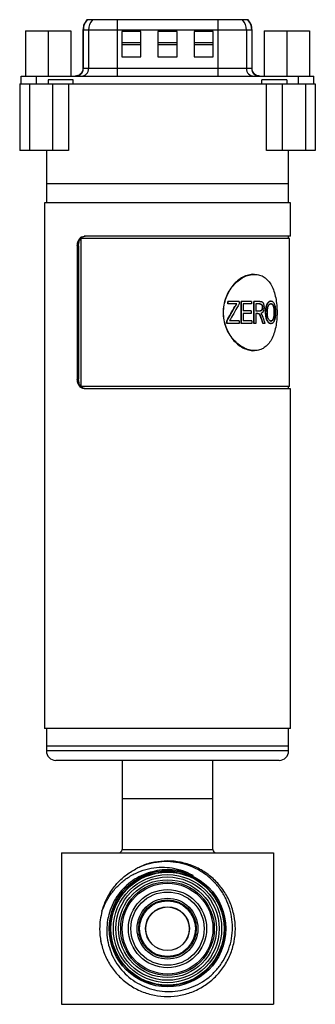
# Model space of a CAD drawing. Header units: inches. Extents: x 3.16 to 12.52, y 1.38 to 9.55.
# Tile 1 of 13: x 3.16 to 3.77, y 3.63 to 5.66. Entities that reach past the tile are written whole.
import ezdxf

# ---------------------------------------------------------------- set-up
doc = ezdxf.new("R2010")
doc.units = ezdxf.units.IN
doc.header["$MEASUREMENT"] = 0

msp = doc.modelspace()

# ---------------------------------------------------------------- linework, layer by layer
at = {"color": 7, "linetype": 'Continuous', "lineweight": 25}
for p, q in [((3.298, 5.661), (3.2972, 5.661)), ((3.309, 5.661), (3.298, 5.661)), ((3.3598, 5.661), (3.309, 5.661)), ((3.3598, 5.661), (3.3598, 5.6399)), ((3.5681, 5.661), (3.3598, 5.661)), ((3.5681, 5.661), (3.5681, 5.6399)), ((3.6189, 5.661), (3.5681, 5.661)), ((3.6299, 5.661), (3.6189, 5.661)), ((3.6307, 5.661), (3.6299, 5.661)), ((3.1711, 5.6384), (3.1711, 5.5449)), ((3.1711, 5.6384), (3.2179, 5.6384)), ((3.2179, 5.6384), (3.2179, 5.5449)), ((3.2179, 5.6384), (3.2646, 5.6384)), ((3.2646, 5.6384), (3.2646, 5.5449)), ((3.2893, 5.6399), (3.2893, 5.5606)), ((3.2902, 5.6399), (3.2893, 5.6399)), ((3.3012, 5.6399), (3.2902, 5.6399)), ((3.2902, 5.5606), (3.2902, 5.6399)), ((3.3012, 5.6399), (3.3012, 5.5606)), ((3.3598, 5.6399), (3.3012, 5.6399)), ((3.5681, 5.6399), (3.3598, 5.6399)), ((3.3598, 5.6399), (3.3598, 5.5606)), ((3.4088, 5.6369), (3.3694, 5.6369)), ((3.3694, 5.6369), (3.3694, 5.5846)), ((3.4088, 5.5846), (3.4088, 5.6369)), ((3.4836, 5.6369), (3.4442, 5.6369)), ((3.4442, 5.6369), (3.4442, 5.5846)), ((3.4836, 5.5846), (3.4836, 5.6369)), ((3.5584, 5.6369), (3.519, 5.6369)), ((3.519, 5.6369), (3.519, 5.5846)), ((3.5584, 5.5846), (3.5584, 5.6369)), ((3.5681, 5.6399), (3.5681, 5.5606)), ((3.6266, 5.6399), (3.5681, 5.6399)), ((3.6266, 5.6399), (3.6266, 5.5606)), ((3.6376, 5.6399), (3.6266, 5.6399)), ((3.6376, 5.6399), (3.6376, 5.5606)), ((3.6385, 5.6399), (3.6376, 5.6399)), ((3.6385, 5.5606), (3.6385, 5.6399)), ((3.6631, 5.6384), (3.6631, 5.5449)), ((3.6631, 5.6384), (3.7099, 5.6384)), ((3.7099, 5.6384), (3.7099, 5.5449)), ((3.7099, 5.6384), (3.7566, 5.6384)), ((3.7566, 5.6384), (3.7566, 5.5449)), ((3.4088, 5.6137), (3.3694, 5.6137)), ((3.4836, 5.6137), (3.4442, 5.6137)), ((3.5584, 5.6137), (3.519, 5.6137)), ((3.3694, 5.6098), (3.4088, 5.6098)), ((3.4442, 5.6098), (3.4836, 5.6098)), ((3.519, 5.6098), (3.5584, 5.6098)), ((3.3694, 5.5846), (3.4088, 5.5846)), ((3.4442, 5.5846), (3.4836, 5.5846)), ((3.519, 5.5846), (3.5584, 5.5846)), ((3.2902, 5.5606), (3.2893, 5.5606)), ((3.3012, 5.5606), (3.2902, 5.5606)), ((3.3598, 5.5606), (3.3012, 5.5606)), ((3.3598, 5.5606), (3.3598, 5.5449)), ((3.5681, 5.5606), (3.3598, 5.5606)), ((3.5681, 5.5606), (3.5681, 5.5449)), ((3.6266, 5.5606), (3.5681, 5.5606)), ((3.6376, 5.5606), (3.6266, 5.5606)), ((3.6385, 5.5606), (3.6376, 5.5606)), ((3.1621, 5.5291), (3.1621, 5.5449)), ((3.1936, 5.5291), (3.1936, 5.5449)), ((3.1936, 5.5449), (3.7343, 5.5449)), ((3.269, 5.537), (3.2179, 5.537)), ((3.2179, 5.537), (3.2179, 5.5291)), ((3.269, 5.5291), (3.269, 5.537)), ((3.71, 5.537), (3.6588, 5.537)), ((3.6588, 5.5291), (3.6588, 5.537)), ((3.71, 5.537), (3.71, 5.5291)), ((3.7343, 5.5291), (3.7343, 5.5449)), ((3.7658, 5.5291), (3.7658, 5.5449)), ((3.1589, 5.5291), (3.1589, 5.3913)), ((3.1589, 5.5291), (3.1789, 5.5291)), ((3.1789, 5.5291), (3.1789, 5.3913)), ((3.1789, 5.5291), (3.2275, 5.5291)), ((3.2275, 5.3913), (3.2275, 5.5291)), ((3.2275, 5.5291), (3.2596, 5.5291)), ((3.2596, 5.5291), (3.2596, 5.3913)), ((3.2596, 5.5291), (3.6681, 5.5291)), ((3.6681, 5.3913), (3.6681, 5.5291)), ((3.6681, 5.5291), (3.7003, 5.5291)), ((3.7003, 5.5291), (3.7003, 5.3913)), ((3.7003, 5.5291), (3.7489, 5.5291)), ((3.7489, 5.5291), (3.7489, 5.3913)), ((3.7489, 5.5291), (3.7689, 5.5291)), ((3.7689, 5.5291), (3.7689, 5.3913)), ((3.1789, 5.3913), (3.1589, 5.3913)), ((3.2275, 5.3913), (3.1789, 5.3913)), ((3.2139, 5.3913), (3.2139, 5.3224)), ((3.2596, 5.3913), (3.2275, 5.3913)), ((3.7003, 5.3913), (3.6681, 5.3913)), ((3.7489, 5.3913), (3.7003, 5.3913)), ((3.7139, 5.3224), (3.7139, 5.3913)), ((3.7689, 5.3913), (3.7489, 5.3913)), ((3.2139, 5.3224), (3.2139, 5.2831)), ((3.7139, 5.3224), (3.2139, 5.3224)), ((3.7139, 5.2831), (3.7139, 5.3224)), ((3.2104, 5.2831), (3.2104, 4.1974)), ((3.7174, 5.2831), (3.2104, 5.2831)), ((3.7174, 5.2142), (3.7174, 5.2831)), ((3.285, 5.2092), (3.285, 4.9041)), ((3.7159, 5.2092), (3.285, 5.2092)), ((3.7174, 5.2142), (3.2919, 5.2142)), ((3.7139, 5.2092), (3.7139, 5.2142)), ((3.7159, 4.9041), (3.7159, 5.2092)), ((3.2778, 5.1945), (3.2778, 4.9189)), ((3.2803, 5.1945), (3.2778, 5.1945)), ((3.2803, 5.1945), (3.2803, 4.9189)), ((3.6435, 5.1354), (3.6421, 5.1354)), ((3.5886, 5.0743), (3.5886, 5.0796)), ((3.589, 5.0796), (3.5886, 5.0796)), ((3.589, 5.0743), (3.5886, 5.0743)), ((3.589, 5.0743), (3.589, 5.0796)), ((3.6116, 5.0796), (3.589, 5.0796)), ((3.607, 5.0743), (3.589, 5.0743)), ((3.6037, 5.0689), (3.6031, 5.0689)), ((3.6116, 5.0796), (3.6116, 5.0743)), ((3.6158, 5.0341), (3.6158, 5.0796)), ((3.6164, 5.0796), (3.6158, 5.0796)), ((3.6164, 5.0341), (3.6164, 5.0796)), ((3.6373, 5.0796), (3.6164, 5.0796)), ((3.6373, 5.0743), (3.6201, 5.0743)), ((3.6201, 5.0743), (3.6201, 5.0601)), ((3.6373, 5.0796), (3.6373, 5.0743)), ((3.6422, 5.0341), (3.6422, 5.0796)), ((3.6429, 5.0796), (3.6422, 5.0796)), ((3.6429, 5.0341), (3.6429, 5.0796)), ((3.6544, 5.0796), (3.6429, 5.0796)), ((3.6547, 5.0743), (3.6462, 5.0743)), ((3.6462, 5.0743), (3.6462, 5.0595)), ((3.6594, 5.0671), (3.6601, 5.0671)), ((3.6775, 5.0802), (3.6767, 5.0802)), ((3.6767, 5.0749), (3.6776, 5.0749)), ((3.6827, 5.0673), (3.6835, 5.0673)), ((3.6364, 5.0601), (3.6201, 5.0601)), ((3.6364, 5.0548), (3.6201, 5.0548)), ((3.6201, 5.0548), (3.6201, 5.0394)), ((3.6364, 5.0601), (3.6364, 5.0548)), ((3.6538, 5.0595), (3.6462, 5.0595)), ((3.6504, 5.0542), (3.6462, 5.0542)), ((3.6462, 5.0542), (3.6462, 5.0341)), ((3.6582, 5.0439), (3.6575, 5.0439)), ((3.6671, 5.0563), (3.6663, 5.0563)), ((3.6837, 5.057), (3.6845, 5.057)), ((3.5865, 5.0341), (3.5865, 5.0397)), ((3.587, 5.0397), (3.5865, 5.0397)), ((3.587, 5.0341), (3.5865, 5.0341)), ((3.587, 5.0341), (3.587, 5.0397)), ((3.612, 5.0341), (3.587, 5.0341)), ((3.612, 5.0394), (3.5917, 5.0394)), ((3.612, 5.0394), (3.612, 5.0341)), ((3.6164, 5.0341), (3.6158, 5.0341)), ((3.6378, 5.0341), (3.6164, 5.0341)), ((3.6378, 5.0394), (3.6201, 5.0394)), ((3.6378, 5.0394), (3.6378, 5.0341)), ((3.6429, 5.0341), (3.6422, 5.0341)), ((3.6462, 5.0341), (3.6429, 5.0341)), ((3.6616, 5.0341), (3.6608, 5.0341)), ((3.665, 5.0341), (3.6616, 5.0341)), ((3.6699, 5.0407), (3.6691, 5.0407)), ((3.6767, 5.0389), (3.6775, 5.0389)), ((3.6775, 5.0335), (3.6767, 5.0335)), ((3.6421, 4.9779), (3.6435, 4.9779)), ((3.2803, 4.9189), (3.2778, 4.9189)), ((3.7159, 4.9041), (3.285, 4.9041)), ((3.7139, 4.8992), (3.7139, 4.9041)), ((3.7174, 4.8992), (3.2919, 4.8992)), ((3.7174, 4.1974), (3.7174, 4.8992)), ((3.7174, 4.1974), (3.2104, 4.1974)), ((3.2139, 4.1974), (3.2139, 4.161)), ((3.7139, 4.161), (3.7139, 4.1974)), ((3.2139, 4.161), (3.2139, 4.1512)), ((3.7139, 4.161), (3.2139, 4.161)), ((3.7139, 4.1512), (3.2139, 4.1512)), ((3.7139, 4.1512), (3.7139, 4.161)), ((3.6942, 4.1315), (3.2336, 4.1315)), ((3.3701, 4.1315), (3.3701, 4.0528)), ((3.5576, 4.0528), (3.5576, 4.1315)), ((3.3701, 4.0528), (3.3701, 3.9478)), ((3.3701, 4.0528), (3.5576, 4.0528)), ((3.5576, 3.9478), (3.5576, 4.0528)), ((3.3701, 3.9478), (3.4639, 3.9478)), ((3.4639, 3.9478), (3.5576, 3.9478)), ((3.2451, 3.9403), (3.2451, 3.6278)), ((3.2451, 3.9403), (3.6826, 3.9403)), ((3.6826, 3.9403), (3.6826, 3.6278)), ((3.3264, 3.7578), (3.3261, 3.7592)), ((3.2451, 3.6278), (3.6826, 3.6278))]:
    msp.add_line(p, q, dxfattribs=at)
for centre, radius in [((3.4639, 3.784), 0.1202), ((3.4639, 3.784), 0.1177), ((3.4639, 3.784), 0.1167), ((3.4639, 3.784), 0.1117), ((3.4639, 3.784), 0.1067), ((3.4639, 3.784), 0.101), ((3.4639, 3.784), 0.0966), ((3.4639, 3.784), 0.0937), ((3.4639, 3.784), 0.0807), ((3.4639, 3.784), 0.0757), ((3.4639, 3.784), 0.0628), ((3.4639, 3.784), 0.0594), ((3.4639, 3.784), 0.0576), ((3.4639, 3.784), 0.0452), ((3.4639, 3.7838), 0.045)]:
    msp.add_circle(centre, radius, dxfattribs=at)
for centre, radius, start, end in [((3.3228, 5.6399), 0.0326, 139.6356, 180.0565), ((3.3338, 5.6399), 0.0326, 139.6356, 180.0565), ((3.5941, 5.6399), 0.0326, 359.9435, 40.3644), ((3.6051, 5.6399), 0.0326, 359.9435, 40.3644), ((3.2746, 5.5605), 0.0156, 270.4419, 0.4352), ((3.2856, 5.5605), 0.0156, 270.4419, 0.4352), ((3.6423, 5.5605), 0.0156, 179.5648, 269.5581), ((3.6533, 5.5605), 0.0156, 179.5648, 269.5581), ((3.2336, 4.1512), 0.0197, 180, 270), ((3.6942, 4.1512), 0.0197, 270, 0), ((3.3626, 3.9478), 0.0075, 270, 0), ((3.5651, 3.9478), 0.0075, 180, 270)]:
    msp.add_arc(centre, radius, start, end, dxfattribs=at)
for points, knots in [([(3.2975, 5.6614), (3.2949, 5.6577), (3.2901, 5.651), (3.2896, 5.643), (3.2893, 5.6394)], [0, 0, 0, 0, 0.56, 1, 1, 1, 1]), ([(3.6385, 5.6394), (3.6381, 5.644), (3.6373, 5.6521), (3.6325, 5.6585), (3.6304, 5.6614)], [0, 0, 0, 0, 0.56, 1, 1, 1, 1]), ([(3.2893, 5.5611), (3.2892, 5.5596), (3.2891, 5.5566), (3.2871, 5.5522), (3.2838, 5.5482), (3.279, 5.5454), (3.2753, 5.5451), (3.2736, 5.5449)], [0, 0, 0, 0, 0.175419, 0.365273, 0.561988, 0.789565, 1, 1, 1, 1]), ([(3.6543, 5.5449), (3.6528, 5.545), (3.6497, 5.5453), (3.6453, 5.5474), (3.6415, 5.5509), (3.6389, 5.5557), (3.6387, 5.5594), (3.6385, 5.5611)], [0, 0, 0, 0, 0.1774, 0.368501, 0.565414, 0.791831, 1, 1, 1, 1]), ([(3.2778, 5.1945), (3.2778, 5.1971), (3.2781, 5.1996), (3.2795, 5.2044), (3.2805, 5.2066), (3.2831, 5.2102), (3.2846, 5.2117), (3.2881, 5.2137), (3.2899, 5.2142), (3.2919, 5.2142)], [0, 0, 0, 0, 0.25, 0.25, 0.5, 0.5, 0.75, 0.75, 1, 1, 1, 1]), ([(3.2803, 5.1945), (3.2803, 5.1951), (3.2804, 5.1964), (3.2806, 5.1983), (3.2809, 5.2002), (3.2815, 5.2026), (3.2825, 5.2055), (3.2842, 5.2085), (3.2863, 5.211), (3.2887, 5.2128), (3.2914, 5.2139), (3.2933, 5.2141), (3.2942, 5.2142)], [0, 0, 0, 0, 0.062884, 0.125117, 0.187306, 0.250061, 0.374921, 0.499738, 0.624603, 0.749417, 0.874253, 1, 1, 1, 1]), ([(3.6421, 5.1354), (3.6421, 5.1354), (3.6386, 5.1359), (3.6308, 5.1342), (3.6195, 5.13), (3.6084, 5.1226), (3.5984, 5.1127), (3.59, 5.1007), (3.5836, 5.087), (3.5796, 5.0721), (3.5782, 5.0567), (3.5796, 5.0412), (3.5836, 5.0264), (3.59, 5.0127), (3.5984, 5.0006), (3.6084, 4.9908), (3.6195, 4.9834), (3.6308, 4.9792), (3.6386, 4.9774), (3.6421, 4.9779), (3.6421, 4.9779)], [0, 0, 0, 0, 0.000019, 0.062521, 0.125022, 0.187521, 0.250018, 0.312515, 0.375011, 0.437488, 0.500001, 0.562495, 0.624991, 0.687487, 0.749984, 0.812482, 0.87498, 0.937481, 0.999983, 1, 1, 1, 1]), ([(3.69, 5.0567), (3.69, 5.0618), (3.6895, 5.0721), (3.6874, 5.087), (3.6838, 5.1007), (3.6787, 5.1127), (3.672, 5.1226), (3.6638, 5.1299), (3.6542, 5.1344), (3.6436, 5.1359), (3.6322, 5.1344), (3.6207, 5.1299), (3.6096, 5.1226), (3.5995, 5.1127), (3.591, 5.1007), (3.5845, 5.087), (3.5805, 5.0721), (3.5791, 5.0567), (3.5805, 5.0412), (3.5845, 5.0264), (3.591, 5.0127), (3.5995, 5.0006), (3.6096, 4.9908), (3.6207, 4.9835), (3.6322, 4.979), (3.6436, 4.9774), (3.6542, 4.979), (3.6638, 4.9835), (3.672, 4.9908), (3.6787, 5.0006), (3.6838, 5.0127), (3.6874, 5.0264), (3.6895, 5.0412), (3.69, 5.0515), (3.69, 5.0567)], [0, 0, 0, 0, 0.031123, 0.062281, 0.093458, 0.124685, 0.155959, 0.187278, 0.218631, 0.250001, 0.281373, 0.312726, 0.344044, 0.375318, 0.406544, 0.437726, 0.468874, 0.500004, 0.531133, 0.562281, 0.593463, 0.624689, 0.655963, 0.687281, 0.718634, 0.750006, 0.781377, 0.812729, 0.844047, 0.875322, 0.906549, 0.937726, 0.968887, 1, 1, 1, 1]), ([(3.6031, 5.0689), (3.6037, 5.0698), (3.6047, 5.0717), (3.6059, 5.0734), (3.6064, 5.0743)], [0, 0, 0, 0, 0.50238, 1, 1, 1, 1]), ([(3.6037, 5.0689), (3.6042, 5.0699), (3.6048, 5.0708), (3.6056, 5.0721), (3.6058, 5.0725), (3.6063, 5.0734), (3.6066, 5.0738), (3.607, 5.0743)], [0, 0, 0, 0, 0.5, 0.5, 0.75, 0.75, 1, 1, 1, 1]), ([(3.6594, 5.0671), (3.6594, 5.0667), (3.6593, 5.066), (3.6592, 5.0647), (3.6588, 5.0629), (3.6575, 5.0607), (3.6558, 5.0598), (3.6543, 5.0596), (3.6535, 5.0596), (3.6531, 5.0595)], [0, 0, 0, 0, 0.078693, 0.143671, 0.285417, 0.499998, 0.748934, 0.874441, 1, 1, 1, 1]), ([(3.6601, 5.0671), (3.6601, 5.0667), (3.6601, 5.0664), (3.6601, 5.066), (3.6601, 5.0658), (3.6601, 5.0657), (3.6601, 5.0656), (3.66, 5.0655), (3.66, 5.0654), (3.6599, 5.0648), (3.6598, 5.0642), (3.6595, 5.0632), (3.6593, 5.0627), (3.6588, 5.0618), (3.6586, 5.0614), (3.6582, 5.0609), (3.6581, 5.0609), (3.658, 5.0607), (3.6579, 5.0607), (3.6577, 5.0605), (3.6575, 5.0604), (3.657, 5.0601), (3.6566, 5.0599), (3.6561, 5.0598), (3.6561, 5.0598), (3.656, 5.0597), (3.6559, 5.0597), (3.6558, 5.0597), (3.6557, 5.0597), (3.6554, 5.0596), (3.6552, 5.0596), (3.655, 5.0596), (3.655, 5.0596), (3.6549, 5.0596), (3.6549, 5.0596), (3.6549, 5.0596), (3.6548, 5.0596), (3.6547, 5.0596), (3.6546, 5.0596), (3.6543, 5.0596), (3.6541, 5.0595), (3.6538, 5.0595)], [0, 0, 0, 0, 0.0625, 0.0625, 0.09375, 0.09375, 0.109375, 0.109375, 0.125, 0.125, 0.25, 0.25, 0.375, 0.375, 0.5, 0.5, 0.53125, 0.53125, 0.5625, 0.5625, 0.625, 0.625, 0.75, 0.75, 0.765625, 0.765625, 0.78125, 0.78125, 0.8125, 0.8125, 0.875, 0.875, 0.882812, 0.882812, 0.890625, 0.890625, 0.90625, 0.90625, 0.9375, 0.9375, 1, 1, 1, 1]), ([(3.6539, 5.0743), (3.6543, 5.0743), (3.655, 5.0743), (3.656, 5.074), (3.657, 5.0735), (3.6581, 5.0724), (3.659, 5.0707), (3.6593, 5.0686), (3.6594, 5.0676), (3.6594, 5.0671)], [0, 0, 0, 0, 0.125393, 0.250765, 0.379187, 0.501229, 0.749453, 0.874662, 1, 1, 1, 1]), ([(3.6544, 5.0796), (3.6552, 5.0796), (3.6558, 5.0796), (3.6567, 5.0795), (3.6569, 5.0794), (3.6573, 5.0793), (3.6574, 5.0793), (3.6576, 5.0793), (3.6577, 5.0792), (3.6578, 5.0792), (3.6578, 5.0792), (3.6578, 5.0792), (3.6579, 5.0792), (3.6582, 5.0791), (3.6585, 5.0789), (3.6589, 5.0787), (3.6591, 5.0787), (3.6592, 5.0785), (3.6593, 5.0785), (3.6594, 5.0784), (3.6595, 5.0784), (3.6598, 5.0781), (3.66, 5.0779), (3.6603, 5.0775), (3.6605, 5.0774), (3.6607, 5.0771), (3.6608, 5.0769), (3.6611, 5.0765), (3.6612, 5.0762), (3.6615, 5.0756), (3.6616, 5.0755), (3.6617, 5.0751), (3.6618, 5.0749), (3.6622, 5.0739), (3.6624, 5.0731), (3.6627, 5.0719), (3.6628, 5.0715), (3.6629, 5.0708), (3.6629, 5.0706), (3.6629, 5.0703), (3.663, 5.0702), (3.663, 5.07), (3.663, 5.0699), (3.663, 5.0698), (3.663, 5.0698), (3.6631, 5.0691), (3.6631, 5.0682), (3.6631, 5.0671)], [0, 0, 0, 0, 0.125, 0.125, 0.1875, 0.1875, 0.21875, 0.21875, 0.234375, 0.234375, 0.242188, 0.242188, 0.25, 0.25, 0.3125, 0.3125, 0.34375, 0.34375, 0.359375, 0.359375, 0.375, 0.375, 0.4375, 0.4375, 0.46875, 0.46875, 0.5, 0.5, 0.5625, 0.5625, 0.59375, 0.59375, 0.625, 0.625, 0.75, 0.75, 0.8125, 0.8125, 0.84375, 0.84375, 0.859375, 0.859375, 0.867188, 0.867188, 0.875, 0.875, 1, 1, 1, 1]), ([(3.6547, 5.0743), (3.6551, 5.0743), (3.6555, 5.0743), (3.6557, 5.0742), (3.6558, 5.0742), (3.6559, 5.0742), (3.6559, 5.0742), (3.656, 5.0742), (3.6561, 5.0742), (3.6564, 5.0741), (3.6565, 5.074), (3.6571, 5.0738), (3.6574, 5.0737), (3.658, 5.0732), (3.6583, 5.073), (3.6587, 5.0725), (3.6588, 5.0723), (3.6591, 5.0719), (3.6592, 5.0717), (3.6595, 5.0711), (3.6596, 5.0706), (3.6598, 5.0699), (3.6599, 5.0697), (3.66, 5.0692), (3.66, 5.0689), (3.6601, 5.0686), (3.6601, 5.0685), (3.6601, 5.0684), (3.6601, 5.0684), (3.6601, 5.0682), (3.6601, 5.0681), (3.6601, 5.0677), (3.6601, 5.0674), (3.6601, 5.0671)], [0, 0, 0, 0, 0.125, 0.125, 0.140625, 0.140625, 0.15625, 0.15625, 0.1875, 0.1875, 0.25, 0.25, 0.375, 0.375, 0.5, 0.5, 0.5625, 0.5625, 0.625, 0.625, 0.75, 0.75, 0.8125, 0.8125, 0.875, 0.875, 0.890625, 0.890625, 0.90625, 0.90625, 0.9375, 0.9375, 1, 1, 1, 1]), ([(3.6631, 5.0671), (3.6631, 5.0666), (3.6631, 5.0662), (3.6631, 5.0656), (3.6631, 5.0654), (3.6631, 5.0652), (3.6631, 5.0651), (3.663, 5.065), (3.663, 5.065), (3.663, 5.0649), (3.663, 5.0649), (3.663, 5.0644), (3.663, 5.0641), (3.6629, 5.0635), (3.6629, 5.0633), (3.6628, 5.063), (3.6628, 5.0628), (3.6626, 5.0618), (3.6624, 5.0611), (3.662, 5.0598), (3.6617, 5.0592), (3.6611, 5.0581), (3.6608, 5.0575), (3.6602, 5.0569), (3.66, 5.0566), (3.6597, 5.0563), (3.6596, 5.0562), (3.6593, 5.056), (3.6592, 5.0559), (3.6589, 5.0557), (3.6587, 5.0555), (3.6582, 5.0553), (3.658, 5.0551), (3.6576, 5.055), (3.6575, 5.0549), (3.6573, 5.0548), (3.6573, 5.0548), (3.6571, 5.0548), (3.6571, 5.0548), (3.6569, 5.0547), (3.6566, 5.0546), (3.6563, 5.0545)], [0, 0, 0, 0, 0.0625, 0.0625, 0.09375, 0.09375, 0.109375, 0.109375, 0.117188, 0.117188, 0.125, 0.125, 0.1875, 0.1875, 0.21875, 0.21875, 0.25, 0.25, 0.375, 0.375, 0.5, 0.5, 0.625, 0.625, 0.6875, 0.6875, 0.71875, 0.71875, 0.75, 0.75, 0.8125, 0.8125, 0.875, 0.875, 0.90625, 0.90625, 0.921875, 0.921875, 0.9375, 0.9375, 1, 1, 1, 1]), ([(3.6663, 5.0563), (3.6664, 5.0577), (3.6664, 5.0605), (3.6668, 5.0647), (3.6675, 5.0688), (3.6687, 5.0727), (3.6705, 5.0762), (3.6726, 5.0787), (3.6744, 5.0798), (3.6757, 5.0802), (3.6764, 5.0802), (3.6767, 5.0802)], [0, 0, 0, 0, 0.125174, 0.250305, 0.380411, 0.500375, 0.643288, 0.785671, 0.892798, 0.946292, 1, 1, 1, 1]), ([(3.6671, 5.0563), (3.6671, 5.0572), (3.6671, 5.058), (3.6672, 5.059), (3.6672, 5.0594), (3.6672, 5.0598), (3.6672, 5.0599), (3.6672, 5.0602), (3.6672, 5.0602), (3.6672, 5.0603), (3.6672, 5.0604), (3.6672, 5.0604), (3.6672, 5.0604), (3.6673, 5.0612), (3.6673, 5.0619), (3.6674, 5.0629), (3.6675, 5.0633), (3.6675, 5.0638), (3.6675, 5.064), (3.6676, 5.0643), (3.6676, 5.0644), (3.6678, 5.0661), (3.6681, 5.0675), (3.6685, 5.0695), (3.6687, 5.0701), (3.669, 5.071), (3.6691, 5.0713), (3.6692, 5.0717), (3.6693, 5.0718), (3.6694, 5.0721), (3.6694, 5.0722), (3.67, 5.0736), (3.6705, 5.0747), (3.6714, 5.0761), (3.6717, 5.0766), (3.6724, 5.0774), (3.6727, 5.0778), (3.6737, 5.0788), (3.6744, 5.0794), (3.6756, 5.0799), (3.676, 5.08), (3.6764, 5.0801), (3.6765, 5.0801), (3.6766, 5.0801), (3.6766, 5.0801), (3.6767, 5.0802), (3.6768, 5.0802), (3.6771, 5.0802), (3.6773, 5.0802), (3.6775, 5.0802)], [0, 0, 0, 0, 0.0625, 0.0625, 0.09375, 0.09375, 0.109375, 0.109375, 0.117188, 0.117188, 0.121094, 0.121094, 0.125, 0.125, 0.1875, 0.1875, 0.21875, 0.21875, 0.234375, 0.234375, 0.25, 0.25, 0.375, 0.375, 0.4375, 0.4375, 0.46875, 0.46875, 0.484375, 0.484375, 0.5, 0.5, 0.625, 0.625, 0.6875, 0.6875, 0.75, 0.75, 0.875, 0.875, 0.9375, 0.9375, 0.945312, 0.945312, 0.953125, 0.953125, 0.96875, 0.96875, 1, 1, 1, 1]), ([(3.67, 5.0562), (3.67, 5.0576), (3.67, 5.0587), (3.67, 5.0595), (3.67, 5.0595), (3.67, 5.0596), (3.67, 5.0596), (3.67, 5.0597), (3.67, 5.0598), (3.6701, 5.06), (3.6701, 5.0602), (3.6701, 5.0606), (3.6701, 5.0609), (3.6702, 5.0617), (3.6702, 5.0622), (3.6703, 5.0627), (3.6703, 5.0628), (3.6703, 5.0629), (3.6703, 5.063), (3.6703, 5.0632), (3.6703, 5.0634), (3.6704, 5.0638), (3.6704, 5.0641), (3.6706, 5.0649), (3.6707, 5.0654), (3.671, 5.0669), (3.6712, 5.0679), (3.6717, 5.0692), (3.6718, 5.0696), (3.6722, 5.0705), (3.6724, 5.0709), (3.6731, 5.0721), (3.6736, 5.0728), (3.6742, 5.0734), (3.6744, 5.0736), (3.6746, 5.0738), (3.6748, 5.0739), (3.6752, 5.0742), (3.6755, 5.0744), (3.6761, 5.0747), (3.6764, 5.0747), (3.6767, 5.0748), (3.6767, 5.0748), (3.6768, 5.0748), (3.6768, 5.0748), (3.6769, 5.0748), (3.677, 5.0749), (3.6772, 5.0749), (3.6774, 5.0749), (3.6776, 5.0749)], [0, 0, 0, 0, 0.125, 0.125, 0.128906, 0.128906, 0.132812, 0.132812, 0.140625, 0.140625, 0.15625, 0.15625, 0.1875, 0.1875, 0.25, 0.25, 0.257812, 0.257812, 0.265625, 0.265625, 0.28125, 0.28125, 0.3125, 0.3125, 0.375, 0.375, 0.5, 0.5, 0.5625, 0.5625, 0.625, 0.625, 0.75, 0.75, 0.78125, 0.78125, 0.8125, 0.8125, 0.875, 0.875, 0.9375, 0.9375, 0.945312, 0.945312, 0.953125, 0.953125, 0.96875, 0.96875, 1, 1, 1, 1]), ([(3.6767, 5.0749), (3.6771, 5.0749), (3.6777, 5.0748), (3.679, 5.0743), (3.6804, 5.0729), (3.6816, 5.0708), (3.6823, 5.0689), (3.6825, 5.0678), (3.6827, 5.0673)], [0, 0, 0, 0, 0.125218, 0.250334, 0.499961, 0.749627, 0.874772, 1, 1, 1, 1]), ([(3.6775, 5.0802), (3.6778, 5.0802), (3.678, 5.0802), (3.6783, 5.0802), (3.6784, 5.0802), (3.6785, 5.0801), (3.6785, 5.0801), (3.6786, 5.0801), (3.6786, 5.0801), (3.6786, 5.0801), (3.6786, 5.0801), (3.6789, 5.0801), (3.6791, 5.08), (3.6793, 5.0799), (3.6794, 5.0799), (3.6796, 5.0798), (3.6797, 5.0798), (3.6805, 5.0794), (3.6811, 5.0789), (3.6824, 5.0775), (3.683, 5.0767), (3.6837, 5.0753), (3.684, 5.0748), (3.6843, 5.074), (3.6844, 5.0737), (3.6846, 5.0733), (3.6846, 5.0732), (3.6847, 5.0729), (3.6848, 5.0727), (3.6852, 5.0715), (3.6855, 5.0703), (3.6859, 5.0684), (3.686, 5.0677), (3.6862, 5.0667), (3.6862, 5.0664), (3.6863, 5.0659), (3.6863, 5.0657), (3.6864, 5.0654), (3.6864, 5.0652), (3.6865, 5.0644), (3.6866, 5.0637), (3.6866, 5.0627), (3.6867, 5.0624), (3.6867, 5.0619), (3.6867, 5.0617), (3.6867, 5.0613), (3.6867, 5.0611), (3.6868, 5.0606), (3.6868, 5.0603), (3.6868, 5.0598), (3.6868, 5.0596), (3.6868, 5.0593), (3.6868, 5.0592), (3.6868, 5.0591), (3.6868, 5.0591), (3.6868, 5.059), (3.6868, 5.0589), (3.6868, 5.0584), (3.6868, 5.0577), (3.6869, 5.0568)], [0, 0, 0, 0, 0.03125, 0.03125, 0.046875, 0.046875, 0.054688, 0.054688, 0.058594, 0.058594, 0.0625, 0.0625, 0.09375, 0.09375, 0.109375, 0.109375, 0.125, 0.125, 0.25, 0.25, 0.375, 0.375, 0.4375, 0.4375, 0.46875, 0.46875, 0.484375, 0.484375, 0.5, 0.5, 0.625, 0.625, 0.6875, 0.6875, 0.71875, 0.71875, 0.734375, 0.734375, 0.75, 0.75, 0.8125, 0.8125, 0.84375, 0.84375, 0.859375, 0.859375, 0.875, 0.875, 0.90625, 0.90625, 0.921875, 0.921875, 0.929688, 0.929688, 0.933594, 0.933594, 0.9375, 0.9375, 1, 1, 1, 1]), ([(3.6776, 5.0749), (3.678, 5.0749), (3.6783, 5.0748), (3.6786, 5.0748), (3.6786, 5.0748), (3.6786, 5.0747), (3.6786, 5.0747), (3.6787, 5.0747), (3.6787, 5.0747), (3.6789, 5.0747), (3.6789, 5.0746), (3.6792, 5.0745), (3.6793, 5.0745), (3.6796, 5.0743), (3.6798, 5.0742), (3.6801, 5.074), (3.6802, 5.0738), (3.6806, 5.0734), (3.6809, 5.0731), (3.6813, 5.0726), (3.6814, 5.0724), (3.6817, 5.072), (3.6818, 5.0718), (3.6822, 5.0712), (3.6824, 5.0708), (3.6827, 5.0701), (3.6828, 5.0698), (3.6829, 5.0693), (3.683, 5.0691), (3.6831, 5.0688), (3.6831, 5.0688), (3.6831, 5.0687), (3.6832, 5.0686), (3.6832, 5.0685), (3.6832, 5.0683), (3.6833, 5.0679), (3.6834, 5.0676), (3.6835, 5.0673)], [0, 0, 0, 0, 0.125, 0.125, 0.132812, 0.132812, 0.140625, 0.140625, 0.15625, 0.15625, 0.1875, 0.1875, 0.25, 0.25, 0.3125, 0.3125, 0.375, 0.375, 0.5, 0.5, 0.5625, 0.5625, 0.625, 0.625, 0.75, 0.75, 0.8125, 0.8125, 0.875, 0.875, 0.890625, 0.890625, 0.90625, 0.90625, 0.9375, 0.9375, 1, 1, 1, 1]), ([(3.6827, 5.0673), (3.6828, 5.0664), (3.6832, 5.0648), (3.6835, 5.0622), (3.6836, 5.0596), (3.6837, 5.0579), (3.6837, 5.057)], [0, 0, 0, 0, 0.249964, 0.499969, 0.749982, 1, 1, 1, 1]), ([(3.6835, 5.0673), (3.6837, 5.0662), (3.6839, 5.0654), (3.684, 5.0647), (3.684, 5.0647), (3.684, 5.0646), (3.684, 5.0645), (3.684, 5.0643), (3.6841, 5.0642), (3.6841, 5.0639), (3.6841, 5.0637), (3.6842, 5.063), (3.6842, 5.0626), (3.6844, 5.0614), (3.6844, 5.0605), (3.6845, 5.0595), (3.6845, 5.0595), (3.6845, 5.0594), (3.6845, 5.0594), (3.6845, 5.0592), (3.6845, 5.0592), (3.6845, 5.0589), (3.6845, 5.0587), (3.6845, 5.058), (3.6845, 5.0575), (3.6845, 5.057)], [0, 0, 0, 0, 0.25, 0.25, 0.265625, 0.265625, 0.28125, 0.28125, 0.3125, 0.3125, 0.375, 0.375, 0.5, 0.5, 0.75, 0.75, 0.765625, 0.765625, 0.78125, 0.78125, 0.8125, 0.8125, 0.875, 0.875, 1, 1, 1, 1]), ([(3.6575, 5.0439), (3.6569, 5.0454), (3.6561, 5.0478), (3.6548, 5.0508), (3.6537, 5.0526), (3.6525, 5.0537), (3.6511, 5.0542), (3.6502, 5.0542), (3.6497, 5.0542)], [0, 0, 0, 0, 0.308733, 0.50037, 0.637632, 0.750112, 0.874927, 1, 1, 1, 1]), ([(3.6582, 5.0439), (3.6576, 5.0457), (3.657, 5.0472), (3.6563, 5.049), (3.6561, 5.0495), (3.6558, 5.0501), (3.6557, 5.0503), (3.6556, 5.0506), (3.6555, 5.0507), (3.6555, 5.0508), (3.6554, 5.0509), (3.6554, 5.0509), (3.6554, 5.0509), (3.6554, 5.051), (3.6554, 5.051), (3.6554, 5.051), (3.6554, 5.051), (3.655, 5.0517), (3.6546, 5.0522), (3.6541, 5.0528), (3.6539, 5.053), (3.6536, 5.0534), (3.6534, 5.0535), (3.653, 5.0537), (3.6528, 5.0538), (3.6525, 5.0539), (3.6524, 5.054), (3.6522, 5.054), (3.6521, 5.0541), (3.652, 5.0541), (3.652, 5.0541), (3.6519, 5.0541), (3.6519, 5.0541), (3.6515, 5.0542), (3.651, 5.0542), (3.6504, 5.0542)], [0, 0, 0, 0, 0.25, 0.25, 0.375, 0.375, 0.4375, 0.4375, 0.46875, 0.46875, 0.484375, 0.484375, 0.492188, 0.492188, 0.496094, 0.496094, 0.5, 0.5, 0.625, 0.625, 0.6875, 0.6875, 0.75, 0.75, 0.8125, 0.8125, 0.84375, 0.84375, 0.859375, 0.859375, 0.867188, 0.867188, 0.875, 0.875, 1, 1, 1, 1]), ([(3.6563, 5.0545), (3.6565, 5.0543), (3.6567, 5.0542), (3.657, 5.0539), (3.657, 5.0538), (3.6572, 5.0537), (3.6572, 5.0537), (3.6572, 5.0537), (3.6573, 5.0536), (3.6573, 5.0536), (3.6573, 5.0536), (3.6574, 5.0535), (3.6575, 5.0534), (3.6576, 5.0532), (3.6577, 5.0532), (3.6577, 5.0531), (3.6578, 5.0531), (3.6579, 5.0529), (3.658, 5.0527), (3.6582, 5.0524)], [0, 0, 0, 0, 0.25, 0.25, 0.375, 0.375, 0.4375, 0.4375, 0.46875, 0.46875, 0.5, 0.5, 0.625, 0.625, 0.6875, 0.6875, 0.75, 0.75, 1, 1, 1, 1]), ([(3.6582, 5.0524), (3.6584, 5.0521), (3.6585, 5.0518), (3.6587, 5.0515), (3.6588, 5.0514), (3.6588, 5.0512), (3.6589, 5.0512), (3.6589, 5.0511), (3.6589, 5.0511), (3.6592, 5.0506), (3.6594, 5.0501), (3.6597, 5.0493), (3.6598, 5.0491), (3.66, 5.0487), (3.66, 5.0486), (3.6601, 5.0484), (3.6601, 5.0483), (3.6602, 5.0482), (3.6602, 5.0481), (3.6604, 5.0478), (3.6605, 5.0473), (3.6608, 5.0466)], [0, 0, 0, 0, 0.125, 0.125, 0.1875, 0.1875, 0.21875, 0.21875, 0.25, 0.25, 0.5, 0.5, 0.625, 0.625, 0.6875, 0.6875, 0.71875, 0.71875, 0.75, 0.75, 1, 1, 1, 1]), ([(3.6691, 5.0407), (3.6689, 5.0412), (3.6684, 5.0424), (3.6676, 5.0448), (3.6669, 5.0481), (3.6665, 5.0515), (3.6664, 5.0542), (3.6663, 5.0556), (3.6663, 5.0563)], [0, 0, 0, 0, 0.125062, 0.250098, 0.49996, 0.749872, 0.874926, 1, 1, 1, 1]), ([(3.6699, 5.0407), (3.6697, 5.0411), (3.6696, 5.0414), (3.6694, 5.0418), (3.6694, 5.042), (3.6693, 5.0421), (3.6693, 5.0422), (3.6693, 5.0423), (3.6693, 5.0423), (3.6692, 5.0424), (3.6692, 5.0424), (3.6691, 5.0427), (3.669, 5.043), (3.6689, 5.0434), (3.6688, 5.0436), (3.6687, 5.0439), (3.6687, 5.0441), (3.6685, 5.0448), (3.6683, 5.0455), (3.6681, 5.0464), (3.668, 5.0468), (3.6679, 5.0474), (3.6678, 5.0478), (3.6675, 5.0494), (3.6674, 5.0508), (3.6673, 5.0525), (3.6672, 5.0528), (3.6672, 5.0534), (3.6672, 5.0535), (3.6672, 5.0538), (3.6672, 5.0539), (3.6672, 5.054), (3.6672, 5.054), (3.6672, 5.0541), (3.6672, 5.0542), (3.6671, 5.0547), (3.6671, 5.0554), (3.6671, 5.0563)], [0, 0, 0, 0, 0.0625, 0.0625, 0.09375, 0.09375, 0.109375, 0.109375, 0.117188, 0.117188, 0.125, 0.125, 0.1875, 0.1875, 0.21875, 0.21875, 0.25, 0.25, 0.375, 0.375, 0.4375, 0.4375, 0.5, 0.5, 0.75, 0.75, 0.8125, 0.8125, 0.84375, 0.84375, 0.859375, 0.859375, 0.867188, 0.867188, 0.875, 0.875, 1, 1, 1, 1]), ([(3.6775, 5.0389), (3.6773, 5.0389), (3.6772, 5.0389), (3.677, 5.0389), (3.6769, 5.0389), (3.6768, 5.0389), (3.6768, 5.0389), (3.6767, 5.0389), (3.6767, 5.0389), (3.6764, 5.039), (3.6761, 5.0391), (3.6753, 5.0395), (3.6747, 5.0399), (3.6738, 5.0409), (3.6733, 5.0415), (3.6724, 5.0429), (3.672, 5.0437), (3.6714, 5.0454), (3.6711, 5.0463), (3.6708, 5.0473), (3.6708, 5.0474), (3.6708, 5.0477), (3.6707, 5.0478), (3.6707, 5.0481), (3.6706, 5.0484), (3.6705, 5.0491), (3.6704, 5.0496), (3.6703, 5.0503), (3.6703, 5.0504), (3.6703, 5.0506), (3.6703, 5.0507), (3.6702, 5.0511), (3.6702, 5.0514), (3.6701, 5.0521), (3.6701, 5.0526), (3.67, 5.0532), (3.67, 5.0532), (3.67, 5.0533), (3.67, 5.0534), (3.67, 5.0535), (3.67, 5.0536), (3.67, 5.054), (3.67, 5.0542), (3.67, 5.055), (3.67, 5.0555), (3.67, 5.0562)], [0, 0, 0, 0, 0.03125, 0.03125, 0.046875, 0.046875, 0.054688, 0.054688, 0.0625, 0.0625, 0.125, 0.125, 0.25, 0.25, 0.375, 0.375, 0.5, 0.5, 0.625, 0.625, 0.640625, 0.640625, 0.65625, 0.65625, 0.6875, 0.6875, 0.75, 0.75, 0.765625, 0.765625, 0.78125, 0.78125, 0.8125, 0.8125, 0.875, 0.875, 0.882812, 0.882812, 0.890625, 0.890625, 0.90625, 0.90625, 0.9375, 0.9375, 1, 1, 1, 1]), ([(3.6837, 5.057), (3.6837, 5.0559), (3.6836, 5.0538), (3.6833, 5.0497), (3.6824, 5.0446), (3.6805, 5.0407), (3.6787, 5.0393), (3.6776, 5.0389), (3.677, 5.0389), (3.6767, 5.0389)], [0, 0, 0, 0, 0.125487, 0.250951, 0.500624, 0.75019, 0.874495, 0.934902, 1, 1, 1, 1]), ([(3.6845, 5.057), (3.6845, 5.0556), (3.6845, 5.0546), (3.6844, 5.0538), (3.6844, 5.0537), (3.6844, 5.0537), (3.6844, 5.0536), (3.6844, 5.0535), (3.6844, 5.0535), (3.6844, 5.0532), (3.6844, 5.0531), (3.6844, 5.0527), (3.6844, 5.0524), (3.6843, 5.0516), (3.6843, 5.0512), (3.6842, 5.0506), (3.6842, 5.0505), (3.6842, 5.0504), (3.6842, 5.0503), (3.6842, 5.0501), (3.6841, 5.05), (3.6841, 5.0496), (3.6841, 5.0493), (3.6839, 5.0485), (3.6839, 5.048), (3.6836, 5.0465), (3.6833, 5.0456), (3.683, 5.0447), (3.683, 5.0446), (3.6829, 5.0444), (3.6829, 5.0443), (3.6828, 5.0439), (3.6827, 5.0437), (3.6824, 5.0431), (3.6822, 5.0427), (3.6819, 5.042), (3.6816, 5.0416), (3.6812, 5.041), (3.681, 5.0407), (3.6803, 5.0399), (3.6798, 5.0395), (3.6791, 5.0392), (3.6789, 5.0391), (3.6787, 5.039), (3.6786, 5.039), (3.6785, 5.039), (3.6785, 5.039), (3.6785, 5.039), (3.6784, 5.039), (3.6782, 5.0389), (3.6779, 5.0389), (3.6775, 5.0389)], [0, 0, 0, 0, 0.125, 0.125, 0.128906, 0.128906, 0.132812, 0.132812, 0.140625, 0.140625, 0.15625, 0.15625, 0.1875, 0.1875, 0.25, 0.25, 0.257812, 0.257812, 0.265625, 0.265625, 0.28125, 0.28125, 0.3125, 0.3125, 0.375, 0.375, 0.5, 0.5, 0.515625, 0.515625, 0.53125, 0.53125, 0.5625, 0.5625, 0.625, 0.625, 0.6875, 0.6875, 0.75, 0.75, 0.875, 0.875, 0.90625, 0.90625, 0.921875, 0.921875, 0.929688, 0.929688, 0.9375, 0.9375, 1, 1, 1, 1]), ([(3.6869, 5.0568), (3.6868, 5.0564), (3.6868, 5.0559), (3.6868, 5.0554), (3.6868, 5.0552), (3.6868, 5.055), (3.6868, 5.0549), (3.6868, 5.0548), (3.6868, 5.0548), (3.6868, 5.0547), (3.6868, 5.0547), (3.6868, 5.0543), (3.6868, 5.0539), (3.6868, 5.0532), (3.6868, 5.0529), (3.6867, 5.0511), (3.6865, 5.0497), (3.6863, 5.0476), (3.6862, 5.0469), (3.686, 5.0459), (3.6859, 5.0455), (3.6858, 5.0449), (3.6857, 5.0446), (3.6856, 5.0439), (3.6855, 5.0435), (3.6854, 5.043), (3.6853, 5.0429), (3.6853, 5.0427), (3.6852, 5.0426), (3.6852, 5.0425), (3.6852, 5.0424), (3.6852, 5.0424), (3.6852, 5.0423), (3.685, 5.0419), (3.6848, 5.0413), (3.6846, 5.0405)], [0, 0, 0, 0, 0.0625, 0.0625, 0.09375, 0.09375, 0.109375, 0.109375, 0.117188, 0.117188, 0.125, 0.125, 0.1875, 0.1875, 0.25, 0.25, 0.5, 0.5, 0.625, 0.625, 0.6875, 0.6875, 0.75, 0.75, 0.8125, 0.8125, 0.84375, 0.84375, 0.859375, 0.859375, 0.867188, 0.867188, 0.875, 0.875, 1, 1, 1, 1]), ([(3.6767, 5.0335), (3.6763, 5.0336), (3.6756, 5.0336), (3.6742, 5.034), (3.6724, 5.0352), (3.6709, 5.0372), (3.6698, 5.0391), (3.6693, 5.0401), (3.6691, 5.0407)], [0, 0, 0, 0, 0.125171, 0.250274, 0.499962, 0.749699, 0.874822, 1, 1, 1, 1]), ([(3.6775, 5.0335), (3.6773, 5.0336), (3.6771, 5.0336), (3.6768, 5.0336), (3.6767, 5.0336), (3.6766, 5.0336), (3.6766, 5.0336), (3.6765, 5.0336), (3.6765, 5.0336), (3.6765, 5.0336), (3.6765, 5.0336), (3.6761, 5.0337), (3.6757, 5.0338), (3.675, 5.0341), (3.6746, 5.0343), (3.6739, 5.0348), (3.6736, 5.0351), (3.6729, 5.0357), (3.6726, 5.036), (3.672, 5.0368), (3.6717, 5.0372), (3.6713, 5.0379), (3.6711, 5.0382), (3.6709, 5.0385), (3.6709, 5.0386), (3.6708, 5.0388), (3.6707, 5.0389), (3.6707, 5.039), (3.6707, 5.039), (3.6706, 5.0391), (3.6706, 5.0391), (3.6704, 5.0395), (3.6702, 5.04), (3.6699, 5.0407)], [0, 0, 0, 0, 0.0625, 0.0625, 0.09375, 0.09375, 0.109375, 0.109375, 0.117188, 0.117188, 0.125, 0.125, 0.25, 0.25, 0.375, 0.375, 0.5, 0.5, 0.625, 0.625, 0.75, 0.75, 0.8125, 0.8125, 0.84375, 0.84375, 0.859375, 0.859375, 0.867188, 0.867188, 0.875, 0.875, 1, 1, 1, 1]), ([(3.6846, 5.0405), (3.6844, 5.0401), (3.6843, 5.0398), (3.6841, 5.0395), (3.6841, 5.0394), (3.684, 5.0392), (3.684, 5.0391), (3.684, 5.0391), (3.684, 5.0391), (3.684, 5.039), (3.6839, 5.039), (3.6838, 5.0387), (3.6837, 5.0385), (3.6835, 5.038), (3.6834, 5.0378), (3.6827, 5.0367), (3.6822, 5.0359), (3.6813, 5.035), (3.681, 5.0348), (3.6803, 5.0343), (3.68, 5.0341), (3.6795, 5.0339), (3.6793, 5.0338), (3.679, 5.0337), (3.6789, 5.0337), (3.6788, 5.0337), (3.6788, 5.0337), (3.6787, 5.0337), (3.6787, 5.0337), (3.6786, 5.0336), (3.6786, 5.0336), (3.6784, 5.0336), (3.678, 5.0336), (3.6775, 5.0335)], [0, 0, 0, 0, 0.0625, 0.0625, 0.09375, 0.09375, 0.109375, 0.109375, 0.117188, 0.117188, 0.125, 0.125, 0.1875, 0.1875, 0.25, 0.25, 0.5, 0.5, 0.625, 0.625, 0.75, 0.75, 0.8125, 0.8125, 0.84375, 0.84375, 0.859375, 0.859375, 0.867188, 0.867188, 0.875, 0.875, 1, 1, 1, 1]), ([(3.2919, 4.8992), (3.2899, 4.8992), (3.2881, 4.8997), (3.2846, 4.9017), (3.2831, 4.9031), (3.2805, 4.9068), (3.2795, 4.9089), (3.2781, 4.9138), (3.2778, 4.9163), (3.2778, 4.9189)], [0, 0, 0, 0, 0.25, 0.25, 0.5, 0.5, 0.75, 0.75, 1, 1, 1, 1]), ([(3.2942, 4.8992), (3.2938, 4.8992), (3.2928, 4.8993), (3.2914, 4.8996), (3.2901, 4.9), (3.2884, 4.9009), (3.2863, 4.9024), (3.2842, 4.9049), (3.2825, 4.9079), (3.2813, 4.9113), (3.2805, 4.915), (3.2804, 4.9176), (3.2803, 4.9189)], [0, 0, 0, 0, 0.06286, 0.125085, 0.187284, 0.250067, 0.374929, 0.499747, 0.624611, 0.749422, 0.874255, 1, 1, 1, 1]), ([(3.3287, 3.8201), (3.3273, 3.8141), (3.3246, 3.8021), (3.3233, 3.7808), (3.3257, 3.7564), (3.3337, 3.7298), (3.3468, 3.7054), (3.3643, 3.6841), (3.3855, 3.6667), (3.41, 3.6536), (3.4365, 3.6455), (3.4639, 3.6429), (3.4913, 3.6455), (3.5178, 3.6536), (3.5422, 3.6666), (3.5635, 3.6841), (3.581, 3.7054), (3.5941, 3.7298), (3.6021, 3.7563), (3.6048, 3.7837), (3.6021, 3.8111), (3.5941, 3.8377), (3.581, 3.8621), (3.5635, 3.8834), (3.5423, 3.9008), (3.5178, 3.9139), (3.4913, 3.9219), (3.4639, 3.9247), (3.4367, 3.9217), (3.4176, 3.9171), (3.4087, 3.9122), (3.4079, 3.9118)], [0, 0, 0, 0, 0.024601, 0.048779, 0.084866, 0.121662, 0.158458, 0.194546, 0.230633, 0.267429, 0.304225, 0.340313, 0.3764, 0.413196, 0.449992, 0.48608, 0.522167, 0.558962, 0.595759, 0.631847, 0.667933, 0.704729, 0.741525, 0.777613, 0.8137, 0.850496, 0.887292, 0.92338, 0.959467, 0.996263, 1, 1, 1, 1]), ([(3.3287, 3.8201), (3.3315, 3.8271), (3.3371, 3.841), (3.3496, 3.8598), (3.3648, 3.8764), (3.3826, 3.8904), (3.4028, 3.9011), (3.4243, 3.9082), (3.4464, 3.9113), (3.4684, 3.9107), (3.4899, 3.9062), (3.506, 3.8998), (3.5145, 3.8949), (3.5168, 3.8936)], [0, 0, 0, 0, 0.097217, 0.194434, 0.291712, 0.388952, 0.48779, 0.586629, 0.681771, 0.776896, 0.871623, 0.966349, 1, 1, 1, 1]), ([(3.3287, 3.8201), (3.3308, 3.8267), (3.335, 3.8401), (3.3454, 3.8594), (3.3592, 3.8777), (3.3768, 3.8945), (3.391, 3.903), (3.3982, 3.9074)], [0, 0, 0, 0, 0.181366, 0.366898, 0.569657, 0.778297, 1, 1, 1, 1]), ([(3.4239, 3.899), (3.4174, 3.8965), (3.4046, 3.8917), (3.3872, 3.8805), (3.3719, 3.8667), (3.359, 3.8505), (3.3489, 3.8322), (3.342, 3.8125), (3.3385, 3.7918), (3.3384, 3.7708), (3.3419, 3.75), (3.3488, 3.7299), (3.3591, 3.7112), (3.3723, 3.6944), (3.3882, 3.6801), (3.4063, 3.6685), (3.4262, 3.6601), (3.4474, 3.655), (3.4691, 3.6536), (3.4908, 3.6558), (3.5119, 3.6617), (3.5319, 3.671), (3.55, 3.6835), (3.5659, 3.699), (3.579, 3.7169), (3.5891, 3.7369), (3.5956, 3.7583), (3.5985, 3.7806), (3.5976, 3.8031), (3.593, 3.8252), (3.5847, 3.8464), (3.573, 3.866), (3.5581, 3.8834), (3.5404, 3.8981), (3.5204, 3.9097), (3.4986, 3.9179), (3.4757, 3.9223), (3.4524, 3.9228), (3.4294, 3.9193), (3.4113, 3.9136), (3.4013, 3.9089), (3.3982, 3.9074)], [0, 0, 0, 0, 0.0244268, 0.0488535, 0.0732713, 0.0976918, 0.1223987, 0.1471055, 0.1719701, 0.1968373, 0.221826, 0.2468147, 0.2721234, 0.2974322, 0.3227253, 0.3480188, 0.3737503, 0.3994818, 0.4252215, 0.450964, 0.4769744, 0.5029848, 0.5291696, 0.5553569, 0.58165, 0.6079432, 0.634571, 0.6611989, 0.687812, 0.7144259, 0.7414616, 0.7684972, 0.7955579, 0.8226215, 0.8501709, 0.8777204, 0.9052672, 0.9328163, 0.9604192, 0.9880222, 1, 1, 1, 1]), ([(3.5168, 3.8936), (3.5147, 3.8946), (3.5041, 3.8995), (3.4861, 3.9045), (3.4631, 3.9062), (3.4428, 3.9046), (3.4301, 3.9008), (3.4239, 3.899)], [0, 0, 0, 0, 0.072855, 0.366088, 0.58156, 0.797032, 1, 1, 1, 1])]:
    msp.add_open_spline(points, degree=3, knots=knots, dxfattribs=at)
for points in [[(3.1621, 5.5449), (3.1625, 5.5449), (3.1635, 5.5449), (3.1708, 5.5449), (3.1812, 5.5449), (3.1894, 5.5449), (3.1936, 5.5449)], [(3.7343, 5.5449), (3.7384, 5.5449), (3.7467, 5.5449), (3.7571, 5.5449), (3.7644, 5.5449), (3.7653, 5.5449), (3.7658, 5.5449)], [(3.5865, 5.0397), (3.5922, 5.0494), (3.5977, 5.0592), (3.6031, 5.0689)], [(3.587, 5.0397), (3.5927, 5.0494), (3.5982, 5.0592), (3.6037, 5.0689)], [(3.6116, 5.0743), (3.6058, 5.0638), (3.5998, 5.0532), (3.5937, 5.0427)], [(3.6608, 5.0341), (3.6597, 5.0374), (3.6586, 5.0406), (3.6575, 5.0439)], [(3.6616, 5.0341), (3.6605, 5.0374), (3.6594, 5.0406), (3.6582, 5.0439)], [(3.6608, 5.0466), (3.6622, 5.0424), (3.6636, 5.0383), (3.665, 5.0341)], [(3.5937, 5.0427), (3.593, 5.0416), (3.5924, 5.0405), (3.5917, 5.0394)]]:
    msp.add_open_spline(points, degree=3, dxfattribs=at)

doc.saveas('drawing.dxf')
